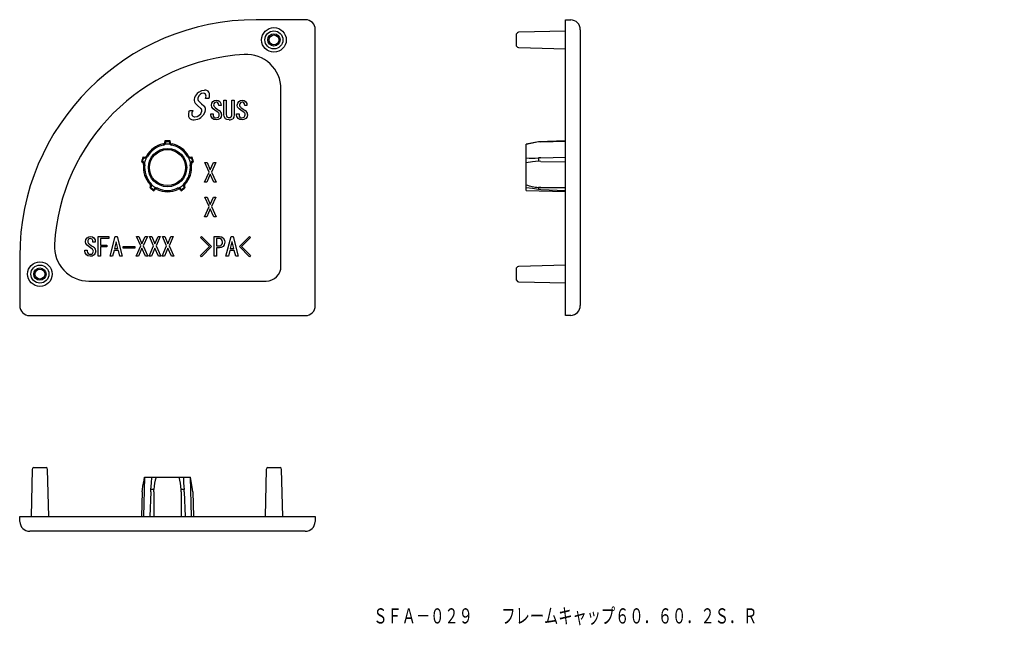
# Model space of a CAD drawing. Extents: x 107 to 307, y 28 to 151.
import ezdxf

# ---------------------------------------------------------------- set-up
doc = ezdxf.new("R2010")
doc.units = 0
doc.layers.get('0').update_dxf_attribs({"linetype": 'CONTINUOUS'})
doc.styles.add('SLDTEXTSTYLE0', font='TXT', dxfattribs={"width": 0.75, "bigfont": 'bigfont'})

msp = doc.modelspace()

# ---------------------------------------------------------------- linework, layer by layer
at = {"color": 7, "linetype": 'CONTINUOUS'}
for p, q in [((164.95, 151.09), (154.95, 151.09)), ((217.73, 151.09), (218.78, 151.06)), ((217.73, 149.09), (217.73, 151.09)), ((166.95, 93.09), (166.95, 149.09)), ((207.78, 145.73), (207.78, 148.25)), ((217.73, 148.79), (208.22, 148.54)), ((217.73, 93.09), (217.73, 149.09)), ((220.73, 149.06), (220.73, 93.12)), ((208.22, 145.44), (217.73, 145.19)), ((159.98, 101.09), (159.98, 137.03)), ((145.35, 135.14), (144.64, 135.14)), ((148.39, 134.78), (148.87, 134.78)), ((148.39, 131.84), (148.39, 134.78)), ((148.87, 134.78), (148.87, 131.84)), ((150.03, 131.84), (150.03, 134.78)), ((150.03, 134.78), (150.51, 134.78)), ((150.51, 134.78), (150.51, 131.84)), ((141.27, 132.37), (141.38, 132.68)), ((141.38, 132.68), (142.08, 132.68)), ((142.08, 132.68), (141.99, 132.4)), ((145.73, 131.82), (145.73, 132.03)), ((145.73, 132.03), (146.2, 132.03)), ((146.2, 132.03), (146.2, 131.84)), ((147.82, 133.67), (147.35, 133.67)), ((150.98, 131.82), (150.98, 132.03)), ((150.98, 132.03), (151.46, 132.03)), ((151.46, 132.03), (151.46, 131.84)), ((153.08, 133.67), (152.61, 133.67)), ((149.45, 131.23), (149.47, 131.23)), ((149.47, 130.78), (149.45, 130.78)), ((136.45, 126.47), (136.42, 126.49)), ((136.42, 126.49), (136.42, 126.34)), ((136.58, 126.34), (136.45, 126.47)), ((136.58, 126.34), (136.59, 126.33)), ((137.32, 126.34), (137.31, 126.33)), ((137.32, 126.34), (137.45, 126.47)), ((137.45, 126.47), (137.48, 126.49)), ((137.48, 126.34), (137.48, 126.49)), ((212.23, 126.34), (209.73, 125.84)), ((217.73, 126.49), (212.23, 126.34)), ((212.71, 126.34), (212.23, 126.33)), ((212.23, 126.34), (212.23, 126.33)), ((212.71, 126.34), (217.73, 126.47)), ((209.73, 125.81), (209.73, 125.84)), ((209.73, 125.65), (209.73, 125.81)), ((209.73, 123.32), (209.73, 125.65)), ((131.68, 122.28), (131.65, 122.26)), ((131.65, 122.26), (131.79, 122.21)), ((131.84, 122.36), (131.68, 122.28)), ((131.84, 122.36), (131.85, 122.37)), ((131.99, 123.23), (131.98, 123.26)), ((132.11, 123.21), (131.98, 123.26)), ((132.06, 123.06), (131.99, 123.23)), ((132.06, 123.06), (132.07, 123.05)), ((141.92, 123.26), (141.79, 123.21)), ((141.83, 123.06), (141.91, 123.23)), ((141.83, 123.06), (141.83, 123.05)), ((141.91, 123.23), (141.92, 123.26)), ((142.06, 122.36), (142.05, 122.37)), ((142.06, 122.36), (142.22, 122.28)), ((142.11, 122.21), (142.25, 122.26)), ((142.22, 122.28), (142.25, 122.26)), ((144.55, 122.11), (145.03, 122.11)), ((145.38, 120.2), (144.55, 122.11)), ((145.03, 122.11), (145.64, 120.63)), ((145.64, 120.63), (146.26, 122.11)), ((146.73, 122.11), (145.91, 120.2)), ((146.26, 122.11), (146.73, 122.11)), ((209.73, 123.06), (209.73, 123.32)), ((209.73, 122.03), (209.73, 123.06)), ((209.73, 121.67), (209.73, 122.03)), ((212.71, 123.06), (212.23, 123.05)), ((212.23, 123.05), (212.23, 122.37)), ((212.71, 122.36), (212.23, 122.37)), ((212.71, 123.06), (217.73, 123.23)), ((212.71, 122.36), (217.73, 122.28)), ((144.45, 118.11), (145.38, 120.2)), ((145.91, 120.2), (146.83, 118.11)), ((209.73, 117.91), (209.73, 121.67)), ((144.92, 118.11), (144.45, 118.11)), ((145.64, 119.75), (144.92, 118.11)), ((146.36, 118.11), (145.64, 119.75)), ((146.83, 118.11), (146.36, 118.11)), ((209.73, 117.59), (209.73, 117.91)), ((133.43, 117.15), (133.35, 117.03)), ((133.38, 117.03), (133.35, 117.03)), ((133.56, 117.05), (133.38, 117.03)), ((133.56, 117.05), (133.58, 117.06)), ((134.16, 116.62), (134.16, 116.64)), ((134.16, 116.62), (134.19, 116.45)), ((134.19, 116.45), (134.2, 116.41)), ((134.2, 116.41), (134.29, 116.53)), ((139.61, 116.53), (139.7, 116.41)), ((139.71, 116.45), (139.7, 116.41)), ((139.74, 116.62), (139.71, 116.45)), ((139.74, 116.62), (139.74, 116.64)), ((140.34, 117.05), (140.32, 117.06)), ((140.34, 117.05), (140.51, 117.03)), ((140.55, 117.03), (140.46, 117.15)), ((140.51, 117.03), (140.55, 117.03)), ((209.73, 116.96), (209.73, 117.59)), ((209.73, 116.45), (209.73, 116.89)), ((209.73, 116.45), (217.73, 116.24)), ((212.23, 117.06), (212.23, 116.64)), ((212.71, 117.05), (212.23, 117.06)), ((212.71, 116.62), (212.23, 116.64)), ((212.71, 117.05), (217.73, 117.03)), ((212.71, 116.62), (217.73, 116.45)), ((145.38, 113.2), (144.55, 115.11)), ((144.55, 115.11), (145.03, 115.11)), ((145.03, 115.11), (145.64, 113.63)), ((145.64, 113.63), (146.26, 115.11)), ((146.73, 115.11), (145.91, 113.2)), ((146.26, 115.11), (146.73, 115.11)), ((144.45, 111.11), (145.38, 113.2)), ((145.64, 112.75), (144.92, 111.11)), ((146.36, 111.11), (145.64, 112.75)), ((145.91, 113.2), (146.83, 111.11)), ((144.92, 111.11), (144.45, 111.11)), ((146.83, 111.11), (146.36, 111.11)), ((122.27, 106), (121.8, 106)), ((122.86, 103.11), (122.86, 107.11)), ((122.86, 107.11), (125.02, 107.11)), ((125.02, 106.72), (123.34, 106.72)), ((123.34, 106.72), (123.34, 105.38)), ((125.02, 107.11), (125.02, 106.72)), ((125.31, 103.11), (126.34, 107.11)), ((126.52, 106.02), (126.19, 104.66)), ((126.34, 107.11), (126.75, 107.11)), ((126.56, 106.02), (126.52, 106.02)), ((126.89, 104.66), (126.56, 106.02)), ((126.75, 107.11), (127.77, 103.11)), ((130.69, 107.11), (131.16, 107.11)), ((131.51, 105.2), (130.69, 107.11)), ((131.16, 107.11), (131.77, 105.63)), ((131.77, 105.63), (132.39, 107.11)), ((132.86, 107.11), (132.04, 105.2)), ((132.39, 107.11), (132.86, 107.11)), ((134.13, 105.2), (133.31, 107.11)), ((133.31, 107.11), (133.79, 107.11)), ((133.79, 107.11), (134.4, 105.63)), ((134.4, 105.63), (135.02, 107.11)), ((135.49, 107.11), (134.67, 105.2)), ((135.02, 107.11), (135.49, 107.11)), ((136.76, 105.2), (135.94, 107.11)), ((135.94, 107.11), (136.41, 107.11)), ((136.41, 107.11), (137.03, 105.63)), ((137.03, 105.63), (137.64, 107.11)), ((138.12, 107.11), (137.29, 105.2)), ((137.64, 107.11), (138.12, 107.11)), ((143.65, 106.94), (143.86, 107.15)), ((145.5, 105.09), (143.65, 106.94)), ((143.86, 107.15), (145.91, 105.09)), ((146.39, 103.11), (146.39, 107.11)), ((146.39, 107.11), (147.47, 107.11)), ((147.35, 106.72), (146.87, 106.72)), ((146.87, 106.72), (146.87, 105.2)), ((148.82, 103.11), (149.85, 107.11)), ((150.03, 106.02), (149.7, 104.66)), ((149.85, 107.11), (150.26, 107.11)), ((150.07, 106.02), (150.03, 106.02)), ((150.4, 104.66), (150.07, 106.02)), ((150.26, 107.11), (151.29, 103.11)), ((151.55, 105.09), (153.6, 107.15)), ((153.81, 106.94), (151.96, 105.09)), ((153.6, 107.15), (153.81, 106.94)), ((120.18, 104.15), (120.18, 104.36)), ((120.18, 104.36), (120.65, 104.36)), ((120.65, 104.36), (120.65, 104.17)), ((123.34, 105.38), (124.61, 105.38)), ((124.61, 104.99), (123.34, 104.99)), ((123.34, 104.99), (123.34, 103.11)), ((124.61, 105.38), (124.61, 104.99)), ((126.09, 104.28), (125.8, 103.11)), ((126.99, 104.28), (126.09, 104.28)), ((126.19, 104.66), (126.89, 104.66)), ((127.28, 103.11), (126.99, 104.28)), ((127.98, 104.78), (127.98, 105.11)), ((127.98, 105.11), (130.32, 105.11)), ((130.32, 104.78), (127.98, 104.78)), ((130.32, 105.11), (130.32, 104.78)), ((130.58, 103.11), (131.51, 105.2)), ((131.77, 104.75), (131.06, 103.11)), ((132.49, 103.11), (131.77, 104.75)), ((132.04, 105.2), (132.97, 103.11)), ((133.21, 103.11), (134.13, 105.2)), ((134.4, 104.75), (133.68, 103.11)), ((135.12, 103.11), (134.4, 104.75)), ((134.67, 105.2), (135.59, 103.11)), ((135.84, 103.11), (136.76, 105.2)), ((137.03, 104.75), (136.31, 103.11)), ((137.75, 103.11), (137.03, 104.75)), ((137.29, 105.2), (138.22, 103.11)), ((143.65, 103.25), (145.5, 105.09)), ((145.91, 105.09), (143.84, 103.02)), ((146.87, 105.2), (147.35, 105.2)), ((147.47, 104.81), (146.87, 104.81)), ((146.87, 104.81), (146.87, 103.11)), ((149.6, 104.28), (149.32, 103.11)), ((150.51, 104.28), (149.6, 104.28)), ((149.7, 104.66), (150.4, 104.66)), ((150.79, 103.11), (150.51, 104.28)), ((153.62, 103.02), (151.55, 105.09)), ((151.96, 105.09), (153.81, 103.25)), ((106.95, 103.09), (106.95, 93.09)), ((123.34, 103.11), (122.86, 103.11)), ((125.8, 103.11), (125.31, 103.11)), ((127.77, 103.11), (127.28, 103.11)), ((131.06, 103.11), (130.58, 103.11)), ((132.97, 103.11), (132.49, 103.11)), ((133.68, 103.11), (133.21, 103.11)), ((135.59, 103.11), (135.12, 103.11)), ((136.31, 103.11), (135.84, 103.11)), ((138.22, 103.11), (137.75, 103.11)), ((143.84, 103.02), (143.65, 103.25)), ((146.87, 103.11), (146.39, 103.11)), ((149.32, 103.11), (148.82, 103.11)), ((151.29, 103.11), (150.79, 103.11)), ((153.81, 103.25), (153.62, 103.02)), ((207.78, 98.23), (207.78, 100.75)), ((217.73, 101.29), (208.22, 101.04)), ((121.01, 98.06), (156.95, 98.06)), ((208.22, 97.94), (217.73, 97.69)), ((217.73, 91.09), (217.73, 93.09)), ((108.95, 91.09), (164.95, 91.09)), ((218.78, 91.12), (217.73, 91.09)), ((109.79, 60.29), (112.31, 60.29)), ((157.29, 60.29), (159.81, 60.29)), ((109.5, 59.85), (109.25, 50.33)), ((112.85, 50.33), (112.6, 59.85)), ((132.31, 58.33), (132.1, 50.33)), ((132.3, 58.33), (132.31, 58.33)), ((132.31, 58.33), (133.57, 58.33)), ((133.57, 58.33), (133.74, 58.33)), ((133.74, 58.33), (134.61, 58.33)), ((134.61, 58.33), (134.97, 58.33)), ((134.97, 58.33), (138.93, 58.33)), ((138.93, 58.33), (139.29, 58.33)), ((139.29, 58.33), (140.16, 58.33)), ((140.16, 58.33), (140.33, 58.33)), ((140.33, 58.33), (141.59, 58.33)), ((141.8, 50.33), (141.59, 58.33)), ((141.59, 58.33), (141.6, 58.33)), ((157, 59.85), (156.75, 50.33)), ((160.35, 50.33), (160.1, 59.85)), ((131.84, 55.35), (131.68, 50.33)), ((131.84, 55.35), (131.85, 55.83)), ((133.56, 55.35), (133.38, 50.33)), ((133.56, 55.35), (133.58, 55.83)), ((134.16, 55.83), (133.58, 55.83)), ((134.16, 55.35), (134.16, 55.83)), ((134.16, 55.35), (134.19, 50.33)), ((139.74, 55.35), (139.71, 50.33)), ((139.74, 55.35), (139.74, 55.83)), ((140.32, 55.83), (139.74, 55.83)), ((140.34, 55.35), (140.32, 55.83)), ((140.34, 55.35), (140.51, 50.33)), ((142.06, 55.35), (142.05, 55.83)), ((142.06, 55.35), (142.22, 50.33)), ((106.98, 49.28), (106.95, 50.33)), ((106.95, 50.33), (108.95, 50.33)), ((108.95, 50.33), (164.95, 50.33)), ((164.95, 50.33), (166.95, 50.33)), ((166.95, 50.33), (166.92, 49.28)), ((164.92, 47.33), (108.98, 47.33))]:
    msp.add_line(p, q, dxfattribs=at)
at = {"color": 7, "linetype": 'CONTINUOUS', "flags": 128}
for points in [[(143.63, 135.97), (143.31, 135.64), (143.14, 135.32)], [(143.28, 136.37), (143.9, 136.7), (144.44, 136.8)], [(144.23, 136.19), (143.88, 136.11), (143.63, 135.97)], [(144.64, 135.14), (144.77, 135.6), (144.76, 135.79), (144.68, 135.97)], [(143.68, 133.11), (143.04, 133.67), (142.59, 134.15)], [(143.31, 134.55), (143.83, 134), (144.29, 133.63)], [(145.85, 133.73), (145.94, 134.19), (146.16, 134.49)], [(146.16, 134.49), (146.51, 134.72), (146.84, 134.78)], [(146.49, 134.23), (146.34, 134), (146.31, 133.79)], [(146.84, 134.37), (146.63, 134.32), (146.49, 134.23)], [(146.84, 134.78), (147.26, 134.71), (147.54, 134.53)], [(147.19, 134.23), (147.01, 134.34), (146.84, 134.37)], [(147.35, 133.67), (147.33, 134), (147.19, 134.23)], [(147.54, 134.53), (147.79, 134.08), (147.82, 133.67)], [(151.11, 133.73), (151.19, 134.19), (151.42, 134.49)], [(151.42, 134.49), (151.77, 134.72), (152.09, 134.78)], [(151.74, 134.23), (151.6, 134), (151.56, 133.79)], [(152.09, 134.37), (151.88, 134.32), (151.74, 134.23)], [(152.09, 134.78), (152.51, 134.71), (152.79, 134.53)], [(152.44, 134.23), (152.26, 134.34), (152.09, 134.37)], [(152.61, 133.67), (152.58, 134), (152.44, 134.23)], [(152.79, 134.53), (153.04, 134.08), (153.08, 133.67)], [(143.34, 131.66), (143.68, 132.02), (143.86, 132.37)], [(144.6, 132.46), (144.2, 131.7), (143.72, 131.23)], [(146.2, 133.01), (145.93, 133.38), (145.85, 133.73)], [(147.17, 132.32), (146.62, 132.69), (146.2, 133.01)], [(146.59, 133.28), (147.06, 132.92), (147.45, 132.67)], [(151.46, 133.01), (151.18, 133.38), (151.11, 133.73)], [(152.42, 132.32), (151.87, 132.69), (151.46, 133.01)], [(151.85, 133.28), (152.31, 132.92), (152.71, 132.67)], [(142.52, 131.41), (143, 131.49), (143.34, 131.66)], [(146.06, 131.04), (145.8, 131.45), (145.73, 131.82)], [(146.82, 130.78), (146.36, 130.85), (146.06, 131.04)], [(146.2, 131.84), (146.25, 131.55), (146.37, 131.35)], [(146.37, 131.35), (146.58, 131.22), (146.78, 131.19)], [(146.78, 131.19), (147.07, 131.23), (147.27, 131.35)], [(147.62, 131.07), (147.2, 130.83), (146.82, 130.78)], [(147.27, 131.35), (147.42, 131.6), (147.45, 131.82)], [(147.93, 131.89), (147.84, 131.39), (147.62, 131.07)], [(148.71, 131), (148.44, 131.44), (148.39, 131.84)], [(149.45, 130.78), (149.01, 130.83), (148.71, 131)], [(148.87, 131.84), (148.91, 131.56), (149.01, 131.37)], [(149.01, 131.37), (149.24, 131.25), (149.45, 131.23)], [(149.47, 131.23), (149.71, 131.27), (149.88, 131.37)], [(149.88, 131.37), (150, 131.62), (150.03, 131.84)], [(150.51, 131.84), (150.43, 131.34), (150.2, 131)], [(151.31, 131.04), (151.05, 131.45), (150.98, 131.82)], [(152.07, 130.78), (151.62, 130.85), (151.31, 131.04)], [(151.46, 131.84), (151.5, 131.55), (151.62, 131.35)], [(151.62, 131.35), (151.83, 131.22), (152.03, 131.19)], [(152.03, 131.19), (152.32, 131.23), (152.52, 131.35)], [(152.87, 131.07), (152.45, 130.83), (152.07, 130.78)], [(152.52, 131.35), (152.67, 131.6), (152.71, 131.82)], [(153.18, 131.89), (153.09, 131.39), (152.87, 131.07)], [(137.31, 126.33), (137.33, 126.08), (137.49, 125.81)], [(212.23, 126.33), (211, 126.08), (209.73, 125.81)], [(132.07, 123.05), (132.32, 122.99), (132.63, 123.06)], [(142.05, 122.37), (141.81, 122.27), (141.6, 122.03)], [(212.23, 122.37), (211, 122.27), (209.73, 122.03)], [(133.58, 117.06), (133.71, 117.27), (133.74, 117.59)], [(139.74, 116.64), (139.58, 116.83), (139.29, 116.96)], [(212.23, 116.64), (211, 116.83), (209.73, 116.96)], [(120.3, 106.06), (120.39, 106.52), (120.61, 106.82)], [(120.65, 105.34), (120.38, 105.71), (120.3, 106.06)], [(120.61, 106.82), (120.96, 107.05), (121.29, 107.11)], [(120.94, 106.55), (120.79, 106.33), (120.76, 106.12)], [(121.29, 106.69), (121.08, 106.65), (120.94, 106.55)], [(121.29, 107.11), (121.71, 107.04), (121.99, 106.86)], [(121.64, 106.55), (121.46, 106.67), (121.29, 106.69)], [(121.8, 106), (121.78, 106.33), (121.64, 106.55)], [(121.99, 106.86), (122.24, 106.41), (122.27, 106)], [(147.92, 106.51), (147.62, 106.68), (147.35, 106.72)], [(147.47, 107.11), (147.94, 107.02), (148.25, 106.82)], [(148.1, 105.96), (148.06, 106.29), (147.92, 106.51)], [(147.92, 105.4), (148.08, 105.69), (148.1, 105.96)], [(148.25, 106.82), (148.51, 106.37), (148.56, 105.96)], [(148.56, 105.96), (148.47, 105.44), (148.25, 105.09)], [(120.51, 103.37), (120.24, 103.78), (120.18, 104.15)], [(121.62, 104.64), (121.07, 105.02), (120.65, 105.34)], [(120.65, 104.17), (120.7, 103.88), (120.82, 103.68)], [(121.04, 105.61), (121.51, 105.24), (121.9, 104.99)], [(121.72, 103.68), (121.87, 103.92), (121.9, 104.15)], [(122.38, 104.21), (122.29, 103.72), (122.07, 103.39)], [(147.35, 105.2), (147.69, 105.25), (147.92, 105.4)], [(148.25, 105.09), (147.84, 104.86), (147.47, 104.81)], [(121.27, 103.11), (120.81, 103.18), (120.51, 103.37)], [(120.82, 103.68), (121.03, 103.54), (121.23, 103.51)], [(121.23, 103.51), (121.52, 103.56), (121.72, 103.68)], [(122.07, 103.39), (121.65, 103.15), (121.27, 103.11)], [(133.58, 55.83), (133.71, 57.07), (133.74, 58.33)], [(139.74, 55.83), (139.58, 57.07), (139.29, 58.33)], [(142.05, 55.83), (141.81, 57.07), (141.6, 58.33)]]:
    msp.add_lwpolyline(points, dxfattribs=at)
at = {"color": 7, "linetype": 'CONTINUOUS'}
for centre, radius in [((158.55, 146.99), 2.5), ((158.55, 146.99), 1.83), ((158.55, 146.99), 1.26), ((158.55, 146.99), 1), ((136.95, 121.09), 3.89), ((136.95, 121.09), 3.65), ((111.05, 99.49), 2.5), ((111.05, 99.49), 1.83), ((111.05, 99.49), 1.26), ((111.05, 99.49), 1)]:
    msp.add_circle(centre, radius, dxfattribs=at)
for centre, radius, start, end in [((154.95, 103.09), 48, 90, 180), ((164.95, 149.09), 2, 359.9919, 90.0081), ((218.73, 149.06), 2, 0, 88.5), ((208.23, 148.04), 0.5, 91.5, 155.217), ((154.95, 103.09), 41.03, 93.3723, 176.6277), ((152.95, 137.03), 7.03, 0, 93.3723), ((208.23, 145.94), 0.5, 204.783, 268.5), ((144.47, 134.6), 2.14, 123.9312, 162.7154), ((144.26, 135.67), 0.512, 35.2289, 93.6306), ((144.57, 135.78), 1.02, 39.1917, 97.1077), ((144, 135.79), 1.5, 334.1518, 25.0398), ((143.46, 134.83), 1.1, 158.7267, 217.8898), ((143.87, 135.08), 0.772, 161.7629, 223.1329), ((142.48, 131.88), 1.3, 157.8655, 211.4954), ((142.64, 132.03), 0.753, 150.2849, 209.0077), ((143.3, 132.62), 0.614, 335.3794, 51.8594), ((143.74, 132.86), 0.942, 334.8609, 54.835), ((147.02, 133.86), 0.721, 185.1719, 233.3257), ((146.88, 131.82), 0.57, 0.2483, 60.2645), ((147.08, 131.91), 0.844, 358.5139, 63.856), ((152.28, 133.86), 0.721, 185.1719, 233.3257), ((152.14, 131.82), 0.57, 0.2483, 60.2645), ((152.34, 131.91), 0.844, 358.5139, 63.856), ((142.23, 131.91), 1.12, 219.5304, 277.2039), ((142.47, 132.01), 0.602, 216.0339, 274.3225), ((142.41, 133.01), 2.21, 269.0258, 306.2945), ((149.54, 131.86), 1.08, 265.9545, 307.8114), ((135.95, 126.34), 0.474, 280.7729, 0), ((135.95, 126.26), 0.647, 315.3986, 6.4199), ((136.95, 121.09), 5.43, 84.4352, 95.5648), ((136.95, 121.09), 5.26, 86.1155, 93.8845), ((137.95, 126.34), 0.474, 180, 259.2271), ((136.95, 121.09), 4.88, 100.7729, 151.2271), ((136.95, 121.09), 4.64, 100.7729, 151.2271), ((135.95, 126.34), 0.709, 280.7729, 310.5808), ((136.95, 121.09), 4.75, 83.4875, 96.5125), ((137.95, 126.34), 0.709, 229.4192, 259.2271), ((136.95, 121.09), 4.64, 28.7729, 79.2271), ((136.95, 121.09), 4.88, 28.7729, 79.2271), ((136.95, 121.09), 5.43, 156.4352, 167.5648), ((131.64, 121.76), 0.474, 352.7729, 72), ((136.95, 121.09), 5.26, 158.1155, 165.8845), ((131.72, 121.74), 0.647, 27.3986, 78.4199), ((132.26, 123.66), 0.474, 252, 331.2271), ((136.95, 121.09), 4.75, 155.4875, 168.5125), ((131.64, 121.76), 0.709, 352.7729, 22.5808), ((132.26, 123.66), 0.709, 301.4192, 331.2271), ((141.64, 123.66), 0.709, 208.7729, 238.5808), ((141.64, 123.66), 0.474, 208.7729, 288), ((136.95, 121.09), 4.75, 11.4875, 24.5125), ((141.56, 123.64), 0.647, 243.3986, 294.4199), ((142.26, 121.76), 0.709, 157.4192, 187.2271), ((142.26, 121.76), 0.474, 108, 187.2271), ((136.95, 121.09), 5.26, 14.1155, 21.8845), ((136.95, 121.09), 5.43, 12.4352, 23.5648), ((211.03, 135.6), 12.61, 264.069, 275.4443), ((136.95, 121.09), 4.88, 172.7729, 223.2271), ((136.95, 121.09), 4.64, 172.7729, 223.2271), ((136.95, 121.09), 4.64, 316.7729, 7.2271), ((136.95, 121.09), 4.88, 316.7729, 7.2271), ((133.05, 117.42), 0.709, 13.4192, 43.2271), ((140.85, 117.42), 0.709, 136.7729, 166.5808), ((136.95, 121.09), 5.43, 228.4352, 239.5648), ((133.05, 117.42), 0.474, 324, 43.2271), ((136.95, 121.09), 5.26, 230.1155, 237.8845), ((136.95, 121.09), 4.75, 227.4875, 240.5125), ((134.72, 116.32), 0.647, 99.3986, 150.4199), ((134.67, 116.25), 0.474, 64.7729, 144), ((134.67, 116.25), 0.709, 64.7729, 94.5808), ((136.95, 121.09), 4.88, 244.7729, 295.2271), ((136.95, 121.09), 4.64, 244.7729, 295.2271), ((139.23, 116.25), 0.709, 85.4192, 115.2271), ((139.23, 116.25), 0.474, 36, 115.2271), ((136.95, 121.09), 4.75, 299.4875, 312.5125), ((136.95, 121.09), 5.43, 300.4352, 311.5648), ((136.95, 121.09), 5.26, 302.1155, 309.8845), ((140.8, 117.49), 0.647, 171.3986, 222.4199), ((140.85, 117.42), 0.474, 136.7729, 216), ((214.83, 135.36), 18.49, 253.9845, 261.9116), ((121.47, 106.19), 0.721, 185.1719, 233.3257), ((121.01, 105.09), 7.03, 176.6277, 270), ((121.33, 104.15), 0.57, 0.2483, 60.2645), ((121.53, 104.23), 0.844, 358.5139, 63.856), ((156.95, 101.09), 3.03, 270, 360), ((208.23, 100.54), 0.5, 91.5, 155.217), ((208.23, 98.44), 0.5, 204.783, 268.5), ((108.95, 93.09), 2, 179.9919, 270.0081), ((164.95, 93.09), 2, 269.9919, 0.0081), ((218.73, 93.12), 2, 271.5, 0), ((110, 59.83), 0.5, 114.783, 178.5), ((112.1, 59.83), 0.5, 1.5, 65.217), ((157.5, 59.83), 0.5, 114.783, 178.5), ((159.6, 59.83), 0.5, 1.5, 65.217), ((76.1, 67.05), 56.87, 348.628, 351.1856), ((148.11, 54.57), 14.01, 164.4283, 174.8312), ((155.72, 58.09), 15.56, 179.0977, 188.3295), ((108.98, 49.33), 2, 181.5, 270), ((164.92, 49.33), 2, 270, 358.5)]:
    msp.add_arc(centre, radius, start, end, dxfattribs=at)

# ---------------------------------------------------------------- texts
at = {"color": 7, "insert": (178.71, 31.79), "char_height": 3.5, "attachment_point": 1, "style": 'SLDTEXTSTYLE0'}
msp.add_mtext('ＳＦＡ－０２９\u3000\u3000フレームキャップ６０．６０．２Ｓ．Ｒ', dxfattribs=at)

doc.saveas('drawing.dxf')
